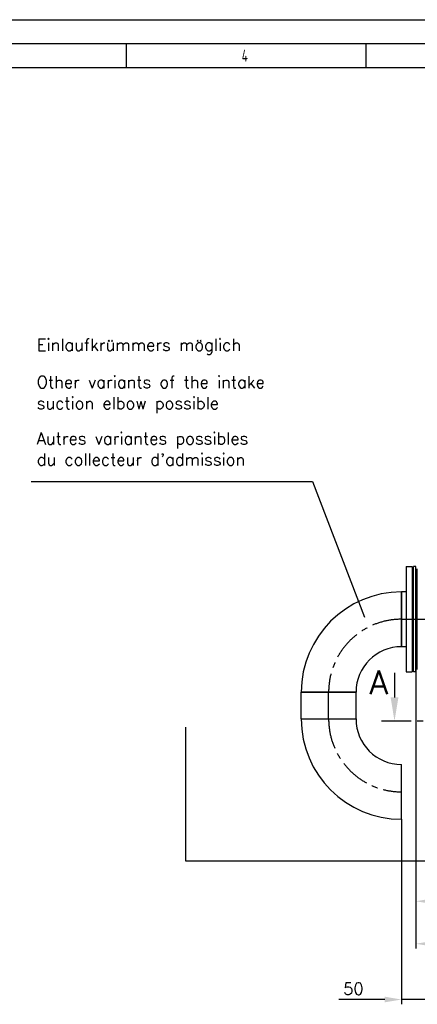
# Model space of a CAD drawing. Header units: millimetres. Extents: x 0 to 5940, y 0 to 4200.
# Tile 32 of 47: x 1247 to 2077, y 2146 to 4200. Entities that reach past the tile are written whole.
import ezdxf

# ---------------------------------------------------------------- set-up
doc = ezdxf.new("R2010")
doc.units = ezdxf.units.MM
doc.header["$LTSCALE"] = 50
doc.linetypes.add('MITTE', pattern=[2, 1.25, -0.25, 0.25, -0.25])
doc.layers.get('0').update_dxf_attribs({"linetype": 'CONTINUOUS'})
doc.layers.get('DEFPOINTS').update_dxf_attribs({"linetype": 'CONTINUOUS'})
for name, color, linetype in [('01-LINIE-025', 1, 'CONTINUOUS'), ('02-LINIE-035', 2, 'CONTINUOUS'), ('03-LINIE-050', 3, 'CONTINUOUS'), ('05-ACHSE', 1, 'MITTE'), ('06-MASSE1', 1, 'CONTINUOUS'), ('10-TEXT-025', 1, 'CONTINUOUS'), ('12-TEXT-050', 3, 'CONTINUOUS'), ('KSB-BLATTRAND', 2, 'CONTINUOUS')]:
    doc.layers.add(name, color=color, linetype=linetype)
doc.styles.add('ACA_NORM', font='ROMANS.SHX')
doc.styles.get("Standard").update_dxf_attribs({"font": 'ISOCP.SHX'})
doc.dimstyles.new('1-10', dxfattribs={"dimscale": 10, "dimtxt": 2.5, "dimasz": 3.5, "dimexe": 1, "dimexo": 0, "dimgap": 1, "dimtad": 1, "dimdec": 0, "dimzin": 0, "dimtxsty": 'ACA_NORM', "dimcen": 0, "dimadec": 0, "dimazin": 0, "dimtfac": 2.4, "dimtdec": 0, "dimtmove": 0, "dimatfit": 3, "dimfxl": 1, "dimtolj": 1, "dimtzin": 0, "dimarcsym": 0})

# ---------------------------------------------------------------- blocks, each defined once
blk = doc.blocks.new('*D16')
at = {"layer": '06-MASSE1', "color": 0, "lineweight": -2}
for p, q in [((4332.2, 2844.7), (4332.2, 2262.2)), ((2073.8, 2689.5), (2073.8, 2262.2)), ((4297.2, 2272.2), (2108.8, 2272.2))]:
    blk.add_line(p, q, dxfattribs=at)
at = {"layer": '06-MASSE1', "color": 0}
for points in [[(2108.8, 2278.1), (2108.8, 2266.4), (2073.8, 2272.2)], [(4297.2, 2278.1), (4297.2, 2266.4), (4332.2, 2272.2)]]:
    blk.add_solid(points, dxfattribs=at)
at = {"layer": 'DEFPOINTS', "color": 0}
for p in [(4332.2, 2844.7), (2073.8, 2689.5), (2073.8, 2272.2)]:
    blk.add_point(p, dxfattribs=at)
at = {"layer": '06-MASSE1', "color": 0, "insert": (3203, 2294.7), "char_height": 25, "attachment_point": 5, "style": 'ACA_NORM'}
blk.add_mtext('\\A1;2260', dxfattribs=at)
blk = doc.blocks.new('*D14')
at = {"layer": '06-MASSE1', "color": 0, "lineweight": -2}
for p, q in [((2073.8, 2865.9), (2073.8, 2350.9)), ((2213.8, 2738.8), (2213.8, 2350.9)), ((2108.8, 2360.9), (2178.8, 2360.9))]:
    blk.add_line(p, q, dxfattribs=at)
at = {"layer": '06-MASSE1', "color": 0}
for points in [[(2108.8, 2366.8), (2108.8, 2355.1), (2073.8, 2360.9)], [(2178.8, 2366.8), (2178.8, 2355.1), (2213.8, 2360.9)]]:
    blk.add_solid(points, dxfattribs=at)
at = {"layer": 'DEFPOINTS', "color": 0}
for p in [(2073.8, 2865.9), (2213.8, 2738.8), (2213.8, 2360.9)]:
    blk.add_point(p, dxfattribs=at)
at = {"layer": '06-MASSE1', "color": 0, "insert": (2143.8, 2383.4), "char_height": 25, "attachment_point": 5, "style": 'ACA_NORM'}
blk.add_mtext('\\A1;140', dxfattribs=at)
blk = doc.blocks.new('*D17')
at = {"layer": '06-MASSE1', "color": 0, "lineweight": -2}
for p, q in [((2043.8, 2532), (2043.8, 2145.9)), ((2093.8, 2221.5), (2093.8, 2145.9)), ((2008.8, 2155.9), (1913.3, 2155.9)), ((2093.8, 2155.9), (2043.8, 2155.9)), ((2128.8, 2155.9), (2163.8, 2155.9))]:
    blk.add_line(p, q, dxfattribs=at)
at = {"layer": '06-MASSE1', "color": 0}
for points in [[(2008.8, 2161.8), (2008.8, 2150.1), (2043.8, 2155.9)], [(2128.8, 2161.8), (2128.8, 2150.1), (2093.8, 2155.9)]]:
    blk.add_solid(points, dxfattribs=at)
at = {"layer": 'DEFPOINTS', "color": 0}
for p in [(2043.8, 2532), (2093.8, 2221.5), (2093.8, 2155.9)]:
    blk.add_point(p, dxfattribs=at)
at = {"layer": '06-MASSE1', "color": 0, "insert": (1943.5, 2178.4), "char_height": 25, "attachment_point": 5, "style": 'ACA_NORM'}
blk.add_mtext('\\A1;50', dxfattribs=at)
blk = doc.blocks.new('Rahmen_A2')
at = {"color": 1, "ltscale": 150}
for p, q in [((0, 420), (594, 420)), ((10, 410), (584, 410))]:
    blk.add_line(p, q, dxfattribs=at)
at = {"layer": 'KSB-BLATTRAND'}
for p, q in [((5, 415), (589, 415)), ((147, 410), (147, 415)), ((197, 410), (197, 415))]:
    blk.add_line(p, q, dxfattribs=at)
at = {"layer": 'KSB-BLATTRAND', "width": 0.75}
blk.add_text('4', height=2.5, dxfattribs=at).set_placement((171.0625, 411.25))

msp = doc.modelspace()

# ---------------------------------------------------------------- linework, layer by layer
at = {"layer": '01-LINIE-025'}
for p, q in [((1271.4, 3236.4), (1857.9, 3236.4)), ((1857.9, 3236.4), (1966.9, 2953.4))]:
    msp.add_line(p, q, dxfattribs=at)
at = {"layer": '02-LINIE-035'}
for p, q in [((2053.8, 3059.2), (2053.8, 2839.2)), ((2053.8, 3059.2), (2065.8, 3059.2)), ((2065.8, 3059.2), (2065.8, 2839.2)), ((2068.8, 2839.2), (2068.8, 3059.2)), ((2073.8, 3059.2), (2068.8, 3059.2)), ((2073.8, 2839.2), (2073.8, 3059.2)), ((2076.8, 2844.2), (2076.8, 3054.2)), ((2068.8, 3028.2), (2065.8, 3028.2)), ((2073.8, 3028.2), (2076.8, 3031.2)), ((2043.8, 3006.3), (2043.8, 2892)), ((2043.8, 2892), (2043.8, 3006.3)), ((2053.8, 3006.3), (2043.8, 3006.3)), ((2053.8, 2892), (2043.8, 2892)), ((2068.8, 2870.2), (2065.8, 2870.2)), ((2073.8, 2870.2), (2076.8, 2867.2)), ((2029.2, 2837.2), (2029.2, 2786.2)), ((2053.8, 2839.2), (2065.8, 2839.2)), ((2073.8, 2839.2), (2068.8, 2839.2)), ((1834.6, 2797.2), (1948.9, 2797.2)), ((1948.9, 2797.2), (1834.6, 2797.2)), ((1834.6, 2741.2), (1834.6, 2797.2)), ((1948.9, 2741.2), (1948.9, 2797.2)), ((1834.6, 2741.2), (1948.9, 2741.2)), ((1834.6, 2741.2), (1948.9, 2741.2)), ((2043.8, 2532), (2043.8, 2646.3))]:
    msp.add_line(p, q, dxfattribs=at)
at = {"layer": '02-LINIE-035', "linetype": 'MITTE'}
msp.add_line((2001.8, 2737.2), (2146.7, 2737.2), dxfattribs=at)
at = {"layer": '02-LINIE-035'}
for centre, radius, start, end in [((2043.8, 2797.2), 209.1, 90, 180), ((2043.8, 2797.2), 94.8, 90, 180), ((2043.8, 2741.2), 209.2, 180, 270), ((2043.8, 2741.2), 94.9, 180, 270)]:
    msp.add_arc(centre, radius, start, end, dxfattribs=at)
msp.add_solid([(2037.4, 2786.2), (2021.1, 2786.2), (2029.2, 2737.2)], dxfattribs=at)
at = {"layer": '03-LINIE-050'}
for p, q in [((1593.8, 2444.2), (1593.8, 2724.2)), ((2093.8, 2444.2), (1593.8, 2444.2))]:
    msp.add_line(p, q, dxfattribs=at)
at = {"layer": '05-ACHSE'}
for p, q in [((2043.8, 2949.2), (2945.8, 2949.2)), ((1891.8, 2741.2), (1891.8, 2797.2))]:
    msp.add_line(p, q, dxfattribs=at)
for centre, start, end in [((2043.8, 2797.2), 90, 180), ((2043.8, 2741.2), 180, 270)]:
    msp.add_arc(centre, 152, start, end, dxfattribs=at)

# ---------------------------------------------------------------- block references
at = {"layer": 'KSB-BLATTRAND', "xscale": 10, "yscale": 10, "zscale": 10}
msp.add_blockref('Rahmen_A2', (0, 0), dxfattribs=at)

# ---------------------------------------------------------------- texts
at = {"layer": '10-TEXT-025', "style": 'ACA_NORM'}
for s, p in [('Einlaufkrümmers möglich ', (1282.8, 3509.3)), ('Other variants of the intake', (1282.8, 3431.6)), ('suction elbow possible', (1282.8, 3387.4)), ('Autres variantes possibles', (1282.8, 3314)), ("du collecteur d'admission", (1282.8, 3269.9))]:
    msp.add_text(s, height=25, dxfattribs=at).set_placement(p)
at = {"layer": '12-TEXT-050', "style": 'ACA_NORM'}
msp.add_text('A', height=50, dxfattribs=at).set_placement((1977.2, 2792.6))

# ---------------------------------------------------------------- dimensions: what is measured, and where the dimension line sits
at = {"layer": '06-MASSE1'}
dim = msp.add_linear_dim(base=(2213.8, 2360.9), p1=(2073.8, 2865.9), p2=(2213.8, 2738.8), angle=180, dimstyle='1-10', dxfattribs=at)
dim.commit()
dim.dimension.update_dxf_attribs({"geometry": '*D14', "text_midpoint": (2143.8, 2383.4)})
dim = msp.add_linear_dim(base=(2073.8, 2272.2), p1=(4332.2, 2844.7), p2=(2073.8, 2689.5), dimstyle='1-10', override={"dimrnd": 10}, dxfattribs=at)
dim.commit()
dim.dimension.update_dxf_attribs({"geometry": '*D16', "text_midpoint": (3203, 2294.7)})
dim = msp.add_linear_dim(base=(2093.8, 2155.9), p1=(2043.8, 2532), p2=(2093.8, 2221.5), angle=180, dimstyle='1-10', dxfattribs=at)
dim.commit()
dim.dimension.update_dxf_attribs({"geometry": '*D17', "text_midpoint": (1943.5, 2155.9), "dimtype": 160})

doc.saveas('drawing.dxf')
